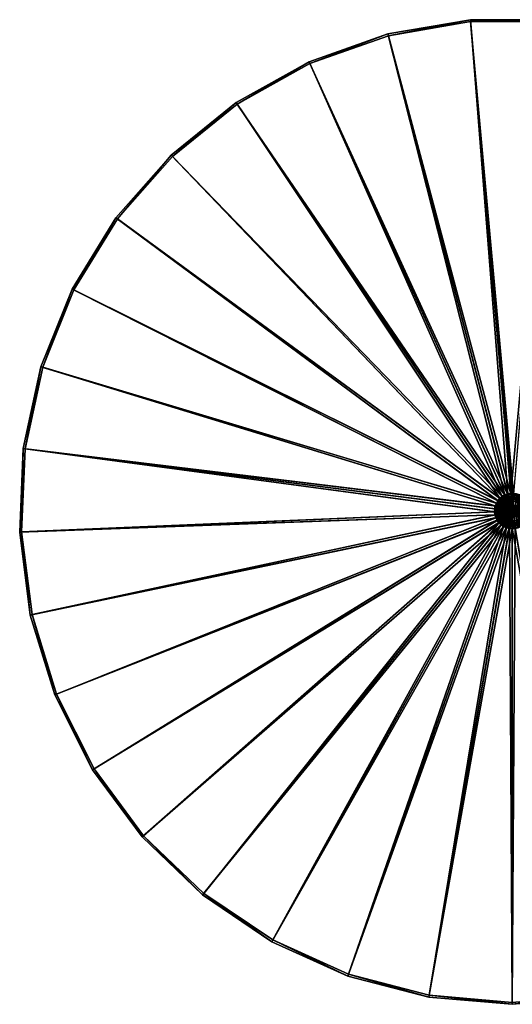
# Model space of a CAD drawing. Header units: millimetres. Extents: x -250 to 250, y 2 to 502.
# Tile 1 of 2: x -250 to 0, y 2 to 502. Entities that reach past the tile are written whole.
import ezdxf

# ---------------------------------------------------------------- set-up
doc = ezdxf.new("R2010")
doc.units = ezdxf.units.MM
doc.header["$LTSCALE"] = 25.4
doc.layers.get('0').update_dxf_attribs({"true_color": 0xff5454})

# ---------------------------------------------------------------- blocks, each defined once
blk = doc.blocks.new('CAMELEON-ZENITH-L-8067-8071-10195.STL')
at = {"color": 250, "true_color": 0x262626}
mesh = blk.add_polyface(dxfattribs=at)
corners = [(-248.13, 284.25, 3.53), (-248.95, 241.93, 3.53), (-249.93, 241.89, 3.53), (-247.16, 284.13, 3.53), (-239.2, 325.71, 3.53), (-238.26, 325.42, 3.53), (-223.39, 365.05, 3.53), (-222.51, 364.61, 3.53), (-201.15, 401.16, 3.53), (-200.37, 400.58, 3.53), (-173.14, 432.99, 3.53), (-172.46, 432.28, 3.53), (-140.15, 459.63, 3.53), (-139.6, 458.82, 3.53), (-103.13, 480.31, 3.53), (-102.73, 479.42, 3.53), (-63.15, 494.43, 3.53), (-62.9, 493.49, 3.53), (-21.36, 501.6, 3.53), (-21.27, 500.63, 3.53), (21.05, 501.6, 3.53), (20.96, 500.63, 3.53), (62.59, 493.49, 3.53), (62.84, 494.43, 3.53), (102.42, 479.42, 3.53), (102.82, 480.31, 3.53), (139.29, 458.82, 3.53), (139.84, 459.63, 3.53), (172.16, 432.28, 3.53), (172.83, 432.99, 3.53), (200.06, 400.58, 3.53), (200.85, 401.16, 3.53), (222.21, 364.61, 3.53), (223.08, 365.05, 3.53), (237.95, 325.42, 3.53), (238.89, 325.71, 3.53), (246.85, 284.13, 3.53), (247.82, 284.25, 3.53), (248.65, 241.93, 3.53), (249.62, 241.89, 3.53), (-244.54, 199.83, 3.53), (-243.59, 200.04, 3.53), (-232.13, 159.29, 3.53), (-231.22, 159.65, 3.53), (-213.04, 121.42, 3.53), (-212.2, 121.94, 3.53), (-187.82, 87.33, 3.53), (-187.09, 87.98, 3.53), (-157.21, 57.99, 3.53), (-156.6, 58.75, 3.53), (-122.08, 34.25, 3.53), (-121.6, 35.1, 3.53), (-83.44, 16.78, 3.53), (-83.11, 17.7, 3.53), (-42.4, 6.1, 3.53), (-42.24, 7.06, 3.53), (-0.15, 2.5, 3.53), (-0.15, 3.48, 3.53), (41.93, 7.06, 3.53), (42.1, 6.1, 3.53), (82.81, 17.7, 3.53), (83.13, 16.78, 3.53), (121.29, 35.1, 3.53), (121.77, 34.25, 3.53), (156.29, 58.75, 3.53), (156.9, 57.99, 3.53), (186.78, 87.98, 3.53), (187.51, 87.33, 3.53), (211.9, 121.94, 3.53), (212.73, 121.42, 3.53), (230.91, 159.65, 3.53), (231.82, 159.29, 3.53), (243.28, 200.04, 3.53), (244.24, 199.83, 3.53)]
mesh.append_faces([[corners[k] for k in face] for face in [(0, 1, 2), (1, 0, 3), (3, 4, 5), (5, 6, 7), (7, 8, 9), (9, 10, 11), (11, 12, 13), (13, 14, 15), (15, 16, 17), (17, 18, 19), (19, 20, 21), (21, 20, 22), (22, 23, 24), (24, 25, 26), (26, 27, 28), (28, 29, 30), (30, 31, 32), (32, 33, 34), (34, 35, 36), (36, 37, 38), (40, 41, 42), (42, 43, 44), (44, 45, 46), (46, 47, 48), (48, 49, 50), (50, 51, 52), (52, 53, 54), (54, 55, 56), (56, 58, 59), (59, 60, 61), (61, 62, 63), (63, 64, 65), (65, 66, 67), (67, 68, 69), (69, 70, 71), (71, 72, 73), (73, 38, 39)]], dxfattribs={"vtx0": -1, "vtx1": -1, "color": 250})
mesh.append_faces([[corners[k] for k in face] for face in [(3, 0, 4), (5, 4, 6), (7, 6, 8), (9, 8, 10), (11, 10, 12), (13, 12, 14), (15, 14, 16), (17, 16, 18), (19, 18, 20), (22, 20, 23), (24, 23, 25), (26, 25, 27), (28, 27, 29), (30, 29, 31), (32, 31, 33), (34, 33, 35), (36, 35, 37), (38, 37, 39), (1, 40, 2), (40, 1, 41), (42, 41, 43), (44, 43, 45), (46, 45, 47), (48, 47, 49), (50, 49, 51), (52, 51, 53), (54, 53, 55), (56, 55, 57), (56, 57, 58), (59, 58, 60), (61, 60, 62), (63, 62, 64), (65, 64, 66), (67, 66, 68), (69, 68, 70), (71, 70, 72), (73, 72, 38)]], dxfattribs={"vtx0": -1, "vtx2": -1, "color": 250})
mesh = blk.add_polyface(dxfattribs=at)
corners = [(-2.42, 261.21, 347.71), (-21.36, 501.6, 3.53), (-63.15, 494.43, 3.53), (-0.92, 261.47, 347.71)]
mesh.append_faces([[corners[k] for k in face] for face in [(0, 1, 2), (1, 0, 3)]], dxfattribs={"vtx0": -1, "color": 250})
mesh = blk.add_polyface(dxfattribs=at)
corners = [(-0.88, 261.05, 346.91), (-62.9, 493.49, 3.53), (-21.27, 500.63, 3.53), (-2.32, 260.81, 346.91)]
mesh.append_faces([[corners[k] for k in face] for face in [(0, 1, 2), (1, 0, 3)]], dxfattribs={"vtx0": -1, "color": 250})
mesh = blk.add_polyface(dxfattribs=at)
corners = [(-0.92, 261.47, 347.71), (21.05, 501.6, 3.53), (-21.36, 501.6, 3.53), (0.61, 261.47, 347.71)]
mesh.append_faces([[corners[k] for k in face] for face in [(0, 1, 2), (1, 0, 3)]], dxfattribs={"vtx0": -1, "color": 250})
mesh = blk.add_polyface(dxfattribs=at)
corners = [(-0.15, 261.08, 346.91), (-21.27, 500.63, 3.53), (0.57, 261.05, 346.91)]
mesh.append_faces([[corners[k] for k in face] for face in [(0, 1, 2)]], dxfattribs={"color": 250})
mesh = blk.add_polyface(dxfattribs=at)
corners = [(-0.88, 261.05, 346.91), (-21.27, 500.63, 3.53), (-0.15, 261.08, 346.91)]
mesh.append_faces([[corners[k] for k in face] for face in [(0, 1, 2)]], dxfattribs={"color": 250})
mesh = blk.add_polyface(dxfattribs=at)
corners = [(0.57, 261.05, 346.91), (-21.27, 500.63, 3.53), (20.96, 500.63, 3.53)]
mesh.append_faces([[corners[k] for k in face] for face in [(0, 1, 2)]], dxfattribs={"color": 250})
mesh = blk.add_polyface(dxfattribs=at)
corners = [(-3.86, 260.7, 347.71), (-63.15, 494.43, 3.53), (-103.13, 480.31, 3.53), (-2.42, 261.21, 347.71)]
mesh.append_faces([[corners[k] for k in face] for face in [(0, 1, 2), (1, 0, 3)]], dxfattribs={"vtx0": -1, "color": 250})
mesh = blk.add_polyface(dxfattribs=at)
corners = [(-2.32, 260.81, 346.91), (-102.73, 479.42, 3.53), (-62.9, 493.49, 3.53), (-3.69, 260.32, 346.91)]
mesh.append_faces([[corners[k] for k in face] for face in [(0, 1, 2), (1, 0, 3)]], dxfattribs={"vtx0": -1, "color": 250})
mesh = blk.add_polyface(dxfattribs=at)
corners = [(-5.19, 259.96, 347.71), (-103.13, 480.31, 3.53), (-140.15, 459.63, 3.53), (-3.86, 260.7, 347.71)]
mesh.append_faces([[corners[k] for k in face] for face in [(0, 1, 2), (1, 0, 3)]], dxfattribs={"vtx0": -1, "color": 250})
mesh = blk.add_polyface(dxfattribs=at)
corners = [(-3.69, 260.32, 346.91), (-139.6, 458.82, 3.53), (-102.73, 479.42, 3.53), (-4.96, 259.61, 346.91)]
mesh.append_faces([[corners[k] for k in face] for face in [(0, 1, 2), (1, 0, 3)]], dxfattribs={"vtx0": -1, "color": 250})
mesh = blk.add_polyface(dxfattribs=at)
corners = [(-6.38, 259, 347.71), (-140.15, 459.63, 3.53), (-173.14, 432.99, 3.53), (-5.19, 259.96, 347.71)]
mesh.append_faces([[corners[k] for k in face] for face in [(0, 1, 2), (1, 0, 3)]], dxfattribs={"vtx0": -1, "color": 250})
mesh = blk.add_polyface(dxfattribs=at)
corners = [(-4.96, 259.61, 346.91), (-172.46, 432.28, 3.53), (-139.6, 458.82, 3.53), (-6.09, 258.7, 346.91)]
mesh.append_faces([[corners[k] for k in face] for face in [(0, 1, 2), (1, 0, 3)]], dxfattribs={"vtx0": -1, "color": 250})
mesh = blk.add_polyface(dxfattribs=at)
corners = [(-6.38, 259, 347.71), (-201.15, 401.16, 3.53), (-7.39, 257.85, 347.71), (-173.14, 432.99, 3.53)]
mesh.append_faces([[corners[k] for k in face] for face in [(0, 1, 2), (1, 0, 3)]], dxfattribs={"vtx0": -1, "color": 250})
mesh = blk.add_polyface(dxfattribs=at)
corners = [(-200.37, 400.58, 3.53), (-6.09, 258.7, 346.91), (-7.05, 257.6, 346.91), (-172.46, 432.28, 3.53)]
mesh.append_faces([[corners[k] for k in face] for face in [(0, 1, 2), (1, 0, 3)]], dxfattribs={"vtx0": -1, "color": 250})
mesh = blk.add_polyface(dxfattribs=at)
corners = [(-7.39, 257.85, 347.71), (-223.39, 365.05, 3.53), (-8.19, 256.55, 347.71), (-201.15, 401.16, 3.53)]
mesh.append_faces([[corners[k] for k in face] for face in [(0, 1, 2), (1, 0, 3)]], dxfattribs={"vtx0": -1, "color": 250})
mesh = blk.add_polyface(dxfattribs=at)
corners = [(-222.51, 364.61, 3.53), (-7.05, 257.6, 346.91), (-7.82, 256.36, 346.91), (-200.37, 400.58, 3.53)]
mesh.append_faces([[corners[k] for k in face] for face in [(0, 1, 2), (1, 0, 3)]], dxfattribs={"vtx0": -1, "color": 250})
mesh = blk.add_polyface(dxfattribs=at)
corners = [(-8.19, 256.55, 347.71), (-239.2, 325.71, 3.53), (-8.76, 255.14, 347.71), (-223.39, 365.05, 3.53)]
mesh.append_faces([[corners[k] for k in face] for face in [(0, 1, 2), (1, 0, 3)]], dxfattribs={"vtx0": -1, "color": 250})
mesh = blk.add_polyface(dxfattribs=at)
corners = [(-238.26, 325.42, 3.53), (-7.82, 256.36, 346.91), (-8.36, 255.01, 346.91), (-222.51, 364.61, 3.53)]
mesh.append_faces([[corners[k] for k in face] for face in [(0, 1, 2), (1, 0, 3)]], dxfattribs={"vtx0": -1, "color": 250})
mesh = blk.add_polyface(dxfattribs=at)
corners = [(-8.76, 255.14, 347.71), (-248.13, 284.25, 3.53), (-9.08, 253.64, 347.71), (-239.2, 325.71, 3.53)]
mesh.append_faces([[corners[k] for k in face] for face in [(0, 1, 2), (1, 0, 3)]], dxfattribs={"vtx0": -1, "color": 250})
mesh = blk.add_polyface(dxfattribs=at)
corners = [(-247.16, 284.13, 3.53), (-8.36, 255.01, 346.91), (-8.67, 253.59, 346.91), (-238.26, 325.42, 3.53)]
mesh.append_faces([[corners[k] for k in face] for face in [(0, 1, 2), (1, 0, 3)]], dxfattribs={"vtx0": -1, "color": 250})
mesh = blk.add_polyface(dxfattribs=at)
corners = [(-9.15, 252.12, 347.71), (-248.13, 284.25, 3.53), (-249.93, 241.89, 3.53), (-9.08, 253.64, 347.71)]
mesh.append_faces([[corners[k] for k in face] for face in [(0, 1, 2), (1, 0, 3)]], dxfattribs={"vtx0": -1, "color": 250})
mesh = blk.add_polyface(dxfattribs=at)
corners = [(-247.16, 284.13, 3.53), (-8.73, 252.14, 346.91), (-248.95, 241.93, 3.53), (-8.67, 253.59, 346.91)]
mesh.append_faces([[corners[k] for k in face] for face in [(0, 1, 2), (1, 0, 3)]], dxfattribs={"vtx0": -1, "color": 250})
mesh = blk.add_polyface(dxfattribs=at)
corners = [(-4.54, 244.64, 347.71), (-5.4, 252.5, 347.71), (-5.81, 245.5, 347.71), (-4.7, 249.88, 347.71), (-2.78, 247.95, 347.71), (-3.15, 244.01, 347.71), (-1.67, 243.63, 347.71), (-0.15, 247.25, 347.71), (-0.15, 243.5, 347.71), (1.37, 243.63, 347.71), (2.47, 247.95, 347.71), (2.84, 244.01, 347.71), (4.39, 249.88, 347.71), (4.24, 244.64, 347.71), (5.5, 245.5, 347.71), (5.1, 252.5, 347.71), (-8.95, 250.6, 347.71), (-9.08, 253.64, 347.71), (-9.15, 252.12, 347.71), (-8.76, 255.14, 347.71), (-8.5, 249.14, 347.71), (-8.19, 256.55, 347.71), (-7.82, 247.78, 347.71), (-7.39, 257.85, 347.71), (-6.91, 246.55, 347.71), (-6.38, 259, 347.71), (-5.19, 259.96, 347.71), (-4.7, 255.12, 347.71), (-3.86, 260.7, 347.71), (-2.78, 257.05, 347.71), (-2.42, 261.21, 347.71), (-0.15, 257.75, 347.71), (-0.92, 261.47, 347.71), (0.61, 261.47, 347.71), (2.47, 257.05, 347.71), (2.11, 261.21, 347.71), (3.55, 260.7, 347.71), (4.39, 255.12, 347.71), (4.89, 259.96, 347.71), (6.07, 259, 347.71), (6.6, 246.55, 347.71), (7.08, 257.85, 347.71), (7.51, 247.78, 347.71), (7.88, 256.55, 347.71), (8.2, 249.14, 347.71), (8.45, 255.14, 347.71), (8.64, 250.6, 347.71), (8.77, 253.64, 347.71), (8.84, 252.12, 347.71)]
mesh.append_faces([[corners[k] for k in face] for face in [(16, 17, 18), (47, 46, 48)]], dxfattribs={"vtx0": -1, "color": 250})
mesh.append_faces([[corners[k] for k in face] for face in [(0, 1, 2), (1, 0, 3), (3, 0, 4), (4, 6, 7), (7, 9, 10), (10, 11, 12), (12, 14, 15), (17, 16, 19), (19, 20, 21), (21, 22, 23), (23, 24, 25), (25, 2, 26), (26, 27, 28), (28, 29, 30), (30, 31, 32), (32, 31, 33), (33, 34, 35), (35, 34, 36), (36, 37, 38), (38, 15, 39), (39, 40, 41), (41, 42, 43), (43, 44, 45), (45, 46, 47)]], dxfattribs={"vtx0": -1, "vtx1": -1, "color": 250})
mesh.append_faces([[corners[k] for k in face] for face in [(26, 2, 1), (39, 15, 14)]], dxfattribs={"vtx0": -1, "vtx1": -1, "vtx2": -1, "color": 250})
mesh.append_faces([[corners[k] for k in face] for face in [(4, 0, 5), (4, 5, 6), (7, 6, 8), (7, 8, 9), (10, 9, 11), (12, 11, 13), (12, 13, 14), (19, 16, 20), (21, 20, 22), (23, 22, 24), (25, 24, 2), (26, 1, 27), (28, 27, 29), (30, 29, 31), (33, 31, 34), (36, 34, 37), (38, 37, 15), (39, 14, 40), (41, 40, 42), (43, 42, 44), (45, 44, 46)]], dxfattribs={"vtx0": -1, "vtx2": -1, "color": 250})
at = {"color": 28, "true_color": 0x361002}
mesh = blk.add_polyface(dxfattribs=at)
corners = [(-8.93, 253.67, 347.71), (-8.8, 250.59, 347.71), (-9, 252.12, 347.71), (-8.59, 255.17, 347.71), (-8.33, 249.12, 347.71), (-8, 256.6, 347.71), (-7.62, 247.75, 347.71), (-7.17, 257.9, 347.71), (-6.69, 246.53, 347.71), (-6.12, 259.03, 347.71), (-5.55, 245.49, 347.71), (-4.9, 259.97, 347.71), (-5.14, 252.87, 347.71), (-4.92, 254.01, 347.71), (-4.44, 255.07, 347.71), (-3.53, 260.68, 347.71), (-3.74, 255.99, 347.71), (-2.84, 256.72, 347.71), (-2.06, 261.14, 347.71), (-1.79, 257.22, 347.71), (-0.53, 261.34, 347.71), (-0.66, 257.47, 347.71), (0.5, 257.46, 347.71), (1.01, 261.27, 347.71), (1.63, 257.17, 347.71), (2.52, 260.94, 347.71), (2.66, 256.63, 347.71), (3.94, 260.34, 347.71), (3.54, 255.87, 347.71), (4.22, 254.93, 347.71), (5.24, 259.51, 347.71), (4.66, 253.86, 347.71), (4.84, 252.71, 347.71), (-5.09, 251.71, 347.71), (-4.25, 244.66, 347.71), (-4.78, 250.59, 347.71), (-4.21, 249.58, 347.71), (-2.82, 244.06, 347.71), (-3.43, 248.72, 347.71), (-2.47, 248.07, 347.71), (-1.32, 243.73, 347.71), (-1.38, 247.65, 347.71), (-0.23, 247.5, 347.71), (0.22, 243.66, 347.71), (0.92, 247.62, 347.71), (1.75, 243.86, 347.71), (2.02, 248, 347.71), (3.22, 244.32, 347.71), (3, 248.62, 347.71), (3.81, 249.45, 347.71), (4.59, 245.03, 347.71), (4.41, 250.45, 347.71), (4.76, 251.55, 347.71), (5.82, 245.97, 347.71), (6.38, 258.47, 347.71), (6.86, 247.1, 347.71), (7.32, 257.25, 347.71), (7.69, 248.4, 347.71), (8.03, 255.88, 347.71), (8.28, 249.83, 347.71), (8.49, 254.41, 347.71), (8.62, 251.33, 347.71), (8.69, 252.88, 347.71)]
mesh.append_faces([[corners[k] for k in face] for face in [(0, 1, 2), (61, 60, 62)]], dxfattribs={"vtx0": -1, "color": 28})
mesh.append_faces([[corners[k] for k in face] for face in [(1, 3, 4), (4, 5, 6), (6, 7, 8), (8, 9, 10), (12, 11, 13), (13, 11, 14), (14, 15, 16), (16, 15, 17), (17, 18, 19), (19, 20, 21), (21, 20, 22), (22, 23, 24), (24, 25, 26), (26, 27, 28), (28, 27, 29), (29, 30, 31), (31, 30, 32), (10, 33, 34), (33, 10, 12), (34, 36, 37), (37, 39, 40), (40, 42, 43), (43, 44, 45), (45, 46, 47), (47, 49, 50), (50, 52, 53), (53, 54, 55), (55, 56, 57), (57, 58, 59), (59, 60, 61)]], dxfattribs={"vtx0": -1, "vtx1": -1, "color": 28})
mesh.append_faces([[corners[k] for k in face] for face in [(10, 11, 12), (53, 32, 30)]], dxfattribs={"vtx0": -1, "vtx1": -1, "vtx2": -1, "color": 28})
mesh.append_faces([[corners[k] for k in face] for face in [(1, 0, 3), (4, 3, 5), (6, 5, 7), (8, 7, 9), (10, 9, 11), (14, 11, 15), (17, 15, 18), (19, 18, 20), (22, 20, 23), (24, 23, 25), (26, 25, 27), (29, 27, 30), (34, 33, 35), (34, 35, 36), (37, 36, 38), (37, 38, 39), (40, 39, 41), (40, 41, 42), (43, 42, 44), (45, 44, 46), (47, 46, 48), (47, 48, 49), (50, 49, 51), (50, 51, 52), (53, 52, 32), (53, 30, 54), (55, 54, 56), (57, 56, 58), (59, 58, 60)]], dxfattribs={"vtx0": -1, "vtx2": -1, "color": 28})
at = {"color": 250, "true_color": 0x262626}
mesh = blk.add_polyface(dxfattribs=at)
corners = [(-8.67, 253.59, 346.91), (-8.54, 250.69, 346.91), (-8.73, 252.14, 346.91), (-8.36, 255.01, 346.91), (-8.12, 249.3, 346.91), (-7.82, 256.36, 346.91), (-7.46, 248, 346.91), (-7.05, 257.6, 346.91), (-6.6, 246.83, 346.91), (-6.09, 258.7, 346.91), (-5.55, 245.82, 346.91), (-5.4, 252.5, 346.91), (-4.96, 259.61, 346.91), (-4.7, 255.12, 346.91), (-3.69, 260.32, 346.91), (-2.78, 257.05, 346.91), (-2.32, 260.81, 346.91), (-0.15, 257.75, 346.91), (-0.88, 261.05, 346.91), (-0.15, 261.08, 346.91), (0.57, 261.05, 346.91), (2.47, 257.05, 346.91), (2.01, 260.81, 346.91), (3.38, 260.32, 346.91), (4.39, 255.12, 346.91), (4.65, 259.61, 346.91), (5.1, 252.5, 346.91), (5.79, 258.7, 346.91), (5.24, 245.82, 346.91), (6.29, 246.83, 346.91), (6.75, 257.6, 346.91), (7.16, 248, 346.91), (7.51, 256.36, 346.91), (7.81, 249.3, 346.91), (8.05, 255.01, 346.91), (8.24, 250.69, 346.91), (8.36, 253.59, 346.91), (8.42, 252.14, 346.91), (-4.34, 245.01, 346.91), (-4.7, 249.88, 346.91), (-2.78, 247.95, 346.91), (-3.01, 244.41, 346.91), (-1.6, 244.04, 346.91), (-0.15, 247.25, 346.91), (-0.15, 243.92, 346.91), (2.47, 247.95, 346.91), (1.3, 244.04, 346.91), (2.71, 244.41, 346.91), (4.39, 249.88, 346.91), (4.03, 245.01, 346.91)]
mesh.append_faces([[corners[k] for k in face] for face in [(0, 1, 2), (35, 36, 37)]], dxfattribs={"vtx0": -1, "color": 250})
mesh.append_faces([[corners[k] for k in face] for face in [(1, 3, 4), (4, 5, 6), (6, 7, 8), (8, 9, 10), (11, 12, 13), (13, 14, 15), (15, 16, 17), (17, 20, 21), (21, 23, 24), (24, 25, 26), (28, 27, 29), (29, 30, 31), (31, 32, 33), (33, 34, 35), (38, 40, 41), (41, 40, 42), (42, 43, 44), (44, 45, 46), (46, 45, 47), (47, 48, 49), (49, 48, 28)]], dxfattribs={"vtx0": -1, "vtx1": -1, "color": 250})
mesh.append_faces([[corners[k] for k in face] for face in [(10, 9, 11), (26, 27, 28)]], dxfattribs={"vtx0": -1, "vtx1": -1, "vtx2": -1, "color": 250})
mesh.append_faces([[corners[k] for k in face] for face in [(1, 0, 3), (4, 3, 5), (6, 5, 7), (8, 7, 9), (11, 9, 12), (13, 12, 14), (15, 14, 16), (17, 16, 18), (17, 18, 19), (17, 19, 20), (21, 20, 22), (21, 22, 23), (24, 23, 25), (26, 25, 27), (29, 27, 30), (31, 30, 32), (33, 32, 34), (35, 34, 36), (11, 38, 10), (38, 11, 39), (38, 39, 40), (42, 40, 43), (44, 43, 45), (47, 45, 48), (28, 48, 26)]], dxfattribs={"vtx0": -1, "vtx2": -1, "color": 250})
at = {"color": 28, "true_color": 0x361002}
mesh = blk.add_polyface(dxfattribs=at)
corners = [(-2.18, 254.72, 356.06), (-4.9, 259.97, 347.71), (-6.12, 259.03, 347.71), (-1.76, 255.03, 356.06)]
mesh.append_faces([[corners[k] for k in face] for face in [(0, 1, 2), (1, 0, 3)]], dxfattribs={"vtx0": -1, "color": 28})
mesh = blk.add_polyface(dxfattribs=at)
corners = [(-1.76, 255.03, 356.06), (-3.53, 260.68, 347.71), (-4.9, 259.97, 347.71), (-1.3, 255.28, 356.06)]
mesh.append_faces([[corners[k] for k in face] for face in [(0, 1, 2), (1, 0, 3)]], dxfattribs={"vtx0": -1, "color": 28})
mesh = blk.add_polyface(dxfattribs=at)
corners = [(-1.3, 255.28, 356.06), (-2.06, 261.14, 347.71), (-3.53, 260.68, 347.71), (-0.8, 255.43, 356.06)]
mesh.append_faces([[corners[k] for k in face] for face in [(0, 1, 2), (1, 0, 3)]], dxfattribs={"vtx0": -1, "color": 28})
mesh = blk.add_polyface(dxfattribs=at)
corners = [(-0.8, 255.43, 356.06), (-0.53, 261.34, 347.71), (-2.06, 261.14, 347.71), (-0.28, 255.5, 356.06)]
mesh.append_faces([[corners[k] for k in face] for face in [(0, 1, 2), (1, 0, 3)]], dxfattribs={"vtx0": -1, "color": 28})
mesh = blk.add_polyface(dxfattribs=at)
corners = [(-0.28, 255.5, 356.06), (1.01, 261.27, 347.71), (-0.53, 261.34, 347.71), (0.24, 255.48, 356.06)]
mesh.append_faces([[corners[k] for k in face] for face in [(0, 1, 2), (1, 0, 3)]], dxfattribs={"vtx0": -1, "color": 28})
mesh = blk.add_polyface(dxfattribs=at)
corners = [(-3.02, 253.41, 356.06), (-8.93, 253.67, 347.71), (-3.13, 252.9, 356.06), (-8.59, 255.17, 347.71)]
mesh.append_faces([[corners[k] for k in face] for face in [(0, 1, 2), (1, 0, 3)]], dxfattribs={"vtx0": -1, "color": 28})
mesh = blk.add_polyface(dxfattribs=at)
corners = [(-2.82, 253.89, 356.06), (-8.59, 255.17, 347.71), (-3.02, 253.41, 356.06), (-8, 256.6, 347.71)]
mesh.append_faces([[corners[k] for k in face] for face in [(0, 1, 2), (1, 0, 3)]], dxfattribs={"vtx0": -1, "color": 28})
mesh = blk.add_polyface(dxfattribs=at)
corners = [(-2.53, 254.33, 356.06), (-8, 256.6, 347.71), (-2.82, 253.89, 356.06), (-7.17, 257.9, 347.71)]
mesh.append_faces([[corners[k] for k in face] for face in [(0, 1, 2), (1, 0, 3)]], dxfattribs={"vtx0": -1, "color": 28})
mesh = blk.add_polyface(dxfattribs=at)
corners = [(-2.18, 254.72, 356.06), (-7.17, 257.9, 347.71), (-2.53, 254.33, 356.06), (-6.12, 259.03, 347.71)]
mesh.append_faces([[corners[k] for k in face] for face in [(0, 1, 2), (1, 0, 3)]], dxfattribs={"vtx0": -1, "color": 28})
at = {"color": 250, "true_color": 0x262626}
mesh = blk.add_polyface(dxfattribs=at)
corners = [(-4.7, 255.12, 346.91), (-5.4, 252.5, 347.71), (-5.4, 252.5, 346.91), (-4.7, 255.12, 347.71)]
mesh.append_faces([[corners[k] for k in face] for face in [(0, 1, 2), (1, 0, 3)]], dxfattribs={"vtx0": -1, "color": 250})
at = {"color": 28, "true_color": 0x361002}
mesh = blk.add_polyface(dxfattribs=at)
corners = [(-4.92, 254.01, 341.41), (-5.09, 251.71, 341.41), (-5.14, 252.87, 341.41), (-4.78, 250.59, 341.41), (-4.44, 255.07, 341.41), (-4.21, 249.58, 341.41), (-3.74, 255.99, 341.41), (-3.43, 248.72, 341.41), (-2.84, 256.72, 341.41), (-2.47, 248.07, 341.41), (-1.79, 257.22, 341.41), (-1.38, 247.65, 341.41), (-0.66, 257.47, 341.41), (-0.23, 247.5, 341.41), (0.5, 257.46, 341.41), (0.92, 247.62, 341.41), (1.63, 257.17, 341.41), (2.02, 248, 341.41), (2.66, 256.63, 341.41), (3, 248.62, 341.41), (3.54, 255.87, 341.41), (3.81, 249.45, 341.41), (4.22, 254.93, 341.41), (4.41, 250.45, 341.41), (4.66, 253.86, 341.41), (4.76, 251.55, 341.41), (4.84, 252.71, 341.41)]
mesh.append_faces([[corners[k] for k in face] for face in [(0, 1, 2), (25, 24, 26)]], dxfattribs={"vtx0": -1, "color": 28})
mesh.append_faces([[corners[k] for k in face] for face in [(1, 0, 3), (3, 4, 5), (5, 6, 7), (7, 8, 9), (9, 10, 11), (11, 12, 13), (13, 14, 15), (15, 16, 17), (17, 18, 19), (19, 20, 21), (21, 22, 23), (23, 24, 25)]], dxfattribs={"vtx0": -1, "vtx1": -1, "color": 28})
mesh.append_faces([[corners[k] for k in face] for face in [(3, 0, 4), (5, 4, 6), (7, 6, 8), (9, 8, 10), (11, 10, 12), (13, 12, 14), (15, 14, 16), (17, 16, 18), (19, 18, 20), (21, 20, 22), (23, 22, 24)]], dxfattribs={"vtx0": -1, "vtx2": -1, "color": 28})
mesh = blk.add_polyface(dxfattribs=at)
corners = [(-4.44, 255.07, 347.71), (-4.92, 254.01, 341.41), (-4.92, 254.01, 347.71), (-4.44, 255.07, 341.41)]
mesh.append_faces([[corners[k] for k in face] for face in [(0, 1, 2), (1, 0, 3)]], dxfattribs={"vtx0": -1, "color": 28})
at = {"color": 250, "true_color": 0x262626}
mesh = blk.add_polyface(dxfattribs=at)
corners = [(-2.78, 257.05, 347.71), (-4.7, 255.12, 346.91), (-2.78, 257.05, 346.91), (-4.7, 255.12, 347.71)]
mesh.append_faces([[corners[k] for k in face] for face in [(0, 1, 2), (1, 0, 3)]], dxfattribs={"vtx0": -1, "color": 250})
at = {"color": 28, "true_color": 0x361002}
mesh = blk.add_polyface(dxfattribs=at)
corners = [(-3.74, 255.99, 347.71), (-4.44, 255.07, 341.41), (-4.44, 255.07, 347.71), (-3.74, 255.99, 341.41)]
mesh.append_faces([[corners[k] for k in face] for face in [(0, 1, 2), (1, 0, 3)]], dxfattribs={"vtx0": -1, "color": 28})
mesh = blk.add_polyface(dxfattribs=at)
corners = [(-3.74, 255.99, 347.71), (-2.84, 256.72, 341.41), (-3.74, 255.99, 341.41), (-2.84, 256.72, 347.71)]
mesh.append_faces([[corners[k] for k in face] for face in [(0, 1, 2), (1, 0, 3)]], dxfattribs={"vtx0": -1, "color": 28})
mesh = blk.add_polyface(dxfattribs=at)
corners = [(-3.09, 251.85, 356.06), (-3.13, 252.9, 356.06), (-3.15, 252.37, 356.06), (-3.02, 253.41, 356.06), (-2.93, 251.35, 356.06), (-2.82, 253.89, 356.06), (-2.69, 250.89, 356.06), (-2.53, 254.33, 356.06), (-2.37, 250.47, 356.06), (-2.18, 254.72, 356.06), (-1.98, 250.12, 356.06), (-1.76, 255.03, 356.06), (-1.54, 249.84, 356.06), (-1.3, 255.28, 356.06), (-1.06, 249.64, 356.06), (-0.8, 255.43, 356.06), (-0.55, 249.52, 356.06), (-0.28, 255.5, 356.06), (-0.03, 249.5, 356.06), (0.24, 255.48, 356.06), (0.49, 249.57, 356.06), (0.75, 255.36, 356.06), (0.99, 249.72, 356.06), (1.24, 255.16, 356.06), (1.46, 249.97, 356.06), (1.68, 254.88, 356.06), (1.87, 250.28, 356.06), (2.06, 254.53, 356.06), (2.23, 250.67, 356.06), (2.38, 254.11, 356.06), (2.51, 251.11, 356.06), (2.62, 253.65, 356.06), (2.71, 251.59, 356.06), (2.78, 253.15, 356.06), (2.82, 252.1, 356.06), (2.85, 252.63, 356.06)]
mesh.append_faces([[corners[k] for k in face] for face in [(0, 1, 2), (33, 34, 35)]], dxfattribs={"vtx0": -1, "color": 28})
mesh.append_faces([[corners[k] for k in face] for face in [(1, 0, 3), (3, 4, 5), (5, 6, 7), (7, 8, 9), (9, 10, 11), (11, 12, 13), (13, 14, 15), (15, 16, 17), (17, 18, 19), (19, 20, 21), (21, 22, 23), (23, 24, 25), (25, 26, 27), (27, 28, 29), (29, 30, 31), (31, 32, 33)]], dxfattribs={"vtx0": -1, "vtx1": -1, "color": 28})
mesh.append_faces([[corners[k] for k in face] for face in [(3, 0, 4), (5, 4, 6), (7, 6, 8), (9, 8, 10), (11, 10, 12), (13, 12, 14), (15, 14, 16), (17, 16, 18), (19, 18, 20), (21, 20, 22), (23, 22, 24), (25, 24, 26), (27, 26, 28), (29, 28, 30), (31, 30, 32), (33, 32, 34)]], dxfattribs={"vtx0": -1, "vtx2": -1, "color": 28})
mesh = blk.add_polyface(dxfattribs=at)
corners = [(-2.84, 256.72, 347.71), (-1.79, 257.22, 341.41), (-2.84, 256.72, 341.41), (-1.79, 257.22, 347.71)]
mesh.append_faces([[corners[k] for k in face] for face in [(0, 1, 2), (1, 0, 3)]], dxfattribs={"vtx0": -1, "color": 28})
at = {"color": 250, "true_color": 0x262626}
mesh = blk.add_polyface(dxfattribs=at)
corners = [(-0.15, 257.75, 347.71), (-2.78, 257.05, 346.91), (-0.15, 257.75, 346.91), (-2.78, 257.05, 347.71)]
mesh.append_faces([[corners[k] for k in face] for face in [(0, 1, 2), (1, 0, 3)]], dxfattribs={"vtx0": -1, "color": 250})
at = {"color": 28, "true_color": 0x361002}
mesh = blk.add_polyface(dxfattribs=at)
corners = [(-1.79, 257.22, 347.71), (-0.66, 257.47, 341.41), (-1.79, 257.22, 341.41), (-0.66, 257.47, 347.71)]
mesh.append_faces([[corners[k] for k in face] for face in [(0, 1, 2), (1, 0, 3)]], dxfattribs={"vtx0": -1, "color": 28})
mesh = blk.add_polyface(dxfattribs=at)
corners = [(-0.66, 257.47, 347.71), (0.5, 257.46, 341.41), (-0.66, 257.47, 341.41), (0.5, 257.46, 347.71)]
mesh.append_faces([[corners[k] for k in face] for face in [(0, 1, 2), (1, 0, 3)]], dxfattribs={"vtx0": -1, "color": 28})
at = {"color": 250, "true_color": 0x262626}
mesh = blk.add_polyface(dxfattribs=at)
corners = [(2.47, 257.05, 347.71), (-0.15, 257.75, 346.91), (2.47, 257.05, 346.91), (-0.15, 257.75, 347.71)]
mesh.append_faces([[corners[k] for k in face] for face in [(0, 1, 2), (1, 0, 3)]], dxfattribs={"vtx0": -1, "color": 250})
mesh = blk.add_polyface(dxfattribs=at)
corners = [(-8.95, 250.6, 347.71), (-249.93, 241.89, 3.53), (-244.54, 199.83, 3.53), (-9.15, 252.12, 347.71)]
mesh.append_faces([[corners[k] for k in face] for face in [(0, 1, 2), (1, 0, 3)]], dxfattribs={"vtx0": -1, "color": 250})
mesh = blk.add_polyface(dxfattribs=at)
corners = [(-248.95, 241.93, 3.53), (-8.54, 250.69, 346.91), (-243.59, 200.04, 3.53), (-8.73, 252.14, 346.91)]
mesh.append_faces([[corners[k] for k in face] for face in [(0, 1, 2), (1, 0, 3)]], dxfattribs={"vtx0": -1, "color": 250})
mesh = blk.add_polyface(dxfattribs=at)
corners = [(-8.5, 249.14, 347.71), (-244.54, 199.83, 3.53), (-232.13, 159.29, 3.53), (-8.95, 250.6, 347.71)]
mesh.append_faces([[corners[k] for k in face] for face in [(0, 1, 2), (1, 0, 3)]], dxfattribs={"vtx0": -1, "color": 250})
mesh = blk.add_polyface(dxfattribs=at)
corners = [(-243.59, 200.04, 3.53), (-8.12, 249.3, 346.91), (-231.22, 159.65, 3.53), (-8.54, 250.69, 346.91)]
mesh.append_faces([[corners[k] for k in face] for face in [(0, 1, 2), (1, 0, 3)]], dxfattribs={"vtx0": -1, "color": 250})
at = {"color": 28, "true_color": 0x361002}
mesh = blk.add_polyface(dxfattribs=at)
corners = [(-3.15, 252.37, 356.06), (-8.93, 253.67, 347.71), (-9, 252.12, 347.71), (-3.13, 252.9, 356.06)]
mesh.append_faces([[corners[k] for k in face] for face in [(0, 1, 2), (1, 0, 3)]], dxfattribs={"vtx0": -1, "color": 28})
mesh = blk.add_polyface(dxfattribs=at)
corners = [(-3.09, 251.85, 356.06), (-9, 252.12, 347.71), (-8.8, 250.59, 347.71), (-3.15, 252.37, 356.06)]
mesh.append_faces([[corners[k] for k in face] for face in [(0, 1, 2), (1, 0, 3)]], dxfattribs={"vtx0": -1, "color": 28})
mesh = blk.add_polyface(dxfattribs=at)
corners = [(-2.93, 251.35, 356.06), (-8.8, 250.59, 347.71), (-8.33, 249.12, 347.71), (-3.09, 251.85, 356.06)]
mesh.append_faces([[corners[k] for k in face] for face in [(0, 1, 2), (1, 0, 3)]], dxfattribs={"vtx0": -1, "color": 28})
mesh = blk.add_polyface(dxfattribs=at)
corners = [(-2.69, 250.89, 356.06), (-8.33, 249.12, 347.71), (-7.62, 247.75, 347.71), (-2.93, 251.35, 356.06)]
mesh.append_faces([[corners[k] for k in face] for face in [(0, 1, 2), (1, 0, 3)]], dxfattribs={"vtx0": -1, "color": 28})
mesh = blk.add_polyface(dxfattribs=at)
corners = [(-2.37, 250.47, 356.06), (-7.62, 247.75, 347.71), (-6.69, 246.53, 347.71), (-2.69, 250.89, 356.06)]
mesh.append_faces([[corners[k] for k in face] for face in [(0, 1, 2), (1, 0, 3)]], dxfattribs={"vtx0": -1, "color": 28})
mesh = blk.add_polyface(dxfattribs=at)
corners = [(-1.98, 250.12, 356.06), (-6.69, 246.53, 347.71), (-5.55, 245.49, 347.71), (-2.37, 250.47, 356.06)]
mesh.append_faces([[corners[k] for k in face] for face in [(0, 1, 2), (1, 0, 3)]], dxfattribs={"vtx0": -1, "color": 28})
mesh = blk.add_polyface(dxfattribs=at)
corners = [(-1.54, 249.84, 356.06), (-5.55, 245.49, 347.71), (-4.25, 244.66, 347.71), (-1.98, 250.12, 356.06)]
mesh.append_faces([[corners[k] for k in face] for face in [(0, 1, 2), (1, 0, 3)]], dxfattribs={"vtx0": -1, "color": 28})
at = {"color": 250, "true_color": 0x262626}
mesh = blk.add_polyface(dxfattribs=at)
corners = [(-5.4, 252.5, 346.91), (-4.7, 249.88, 347.71), (-4.7, 249.88, 346.91), (-5.4, 252.5, 347.71)]
mesh.append_faces([[corners[k] for k in face] for face in [(0, 1, 2), (1, 0, 3)]], dxfattribs={"vtx0": -1, "color": 250})
at = {"color": 28, "true_color": 0x361002}
mesh = blk.add_polyface(dxfattribs=at)
corners = [(-4.92, 254.01, 347.71), (-5.14, 252.87, 341.41), (-5.14, 252.87, 347.71), (-4.92, 254.01, 341.41)]
mesh.append_faces([[corners[k] for k in face] for face in [(0, 1, 2), (1, 0, 3)]], dxfattribs={"vtx0": -1, "color": 28})
mesh = blk.add_polyface(dxfattribs=at)
corners = [(-5.14, 252.87, 347.71), (-5.09, 251.71, 341.41), (-5.09, 251.71, 347.71), (-5.14, 252.87, 341.41)]
mesh.append_faces([[corners[k] for k in face] for face in [(0, 1, 2), (1, 0, 3)]], dxfattribs={"vtx0": -1, "color": 28})
mesh = blk.add_polyface(dxfattribs=at)
corners = [(-5.09, 251.71, 347.71), (-4.78, 250.59, 341.41), (-4.78, 250.59, 347.71), (-5.09, 251.71, 341.41)]
mesh.append_faces([[corners[k] for k in face] for face in [(0, 1, 2), (1, 0, 3)]], dxfattribs={"vtx0": -1, "color": 28})
mesh = blk.add_polyface(dxfattribs=at)
corners = [(-4.78, 250.59, 347.71), (-4.21, 249.58, 341.41), (-4.21, 249.58, 347.71), (-4.78, 250.59, 341.41)]
mesh.append_faces([[corners[k] for k in face] for face in [(0, 1, 2), (1, 0, 3)]], dxfattribs={"vtx0": -1, "color": 28})
at = {"color": 250, "true_color": 0x262626}
mesh = blk.add_polyface(dxfattribs=at)
corners = [(-4.7, 249.88, 347.71), (-2.78, 247.95, 346.91), (-4.7, 249.88, 346.91), (-2.78, 247.95, 347.71)]
mesh.append_faces([[corners[k] for k in face] for face in [(0, 1, 2), (1, 0, 3)]], dxfattribs={"vtx0": -1, "color": 250})
at = {"color": 28, "true_color": 0x361002}
mesh = blk.add_polyface(dxfattribs=at)
corners = [(-1.06, 249.64, 356.06), (-4.25, 244.66, 347.71), (-2.82, 244.06, 347.71), (-1.54, 249.84, 356.06)]
mesh.append_faces([[corners[k] for k in face] for face in [(0, 1, 2), (1, 0, 3)]], dxfattribs={"vtx0": -1, "color": 28})
mesh = blk.add_polyface(dxfattribs=at)
corners = [(-4.21, 249.58, 347.71), (-3.43, 248.72, 341.41), (-3.43, 248.72, 347.71), (-4.21, 249.58, 341.41)]
mesh.append_faces([[corners[k] for k in face] for face in [(0, 1, 2), (1, 0, 3)]], dxfattribs={"vtx0": -1, "color": 28})
mesh = blk.add_polyface(dxfattribs=at)
corners = [(-0.55, 249.52, 356.06), (-2.82, 244.06, 347.71), (-1.32, 243.73, 347.71), (-1.06, 249.64, 356.06)]
mesh.append_faces([[corners[k] for k in face] for face in [(0, 1, 2), (1, 0, 3)]], dxfattribs={"vtx0": -1, "color": 28})
at = {"color": 250, "true_color": 0x262626}
mesh = blk.add_polyface(dxfattribs=at)
corners = [(-7.82, 247.78, 347.71), (-232.13, 159.29, 3.53), (-213.04, 121.42, 3.53), (-8.5, 249.14, 347.71)]
mesh.append_faces([[corners[k] for k in face] for face in [(0, 1, 2), (1, 0, 3)]], dxfattribs={"vtx0": -1, "color": 250})
mesh = blk.add_polyface(dxfattribs=at)
corners = [(-231.22, 159.65, 3.53), (-7.46, 248, 346.91), (-212.2, 121.94, 3.53), (-8.12, 249.3, 346.91)]
mesh.append_faces([[corners[k] for k in face] for face in [(0, 1, 2), (1, 0, 3)]], dxfattribs={"vtx0": -1, "color": 250})
mesh = blk.add_polyface(dxfattribs=at)
corners = [(-6.91, 246.55, 347.71), (-213.04, 121.42, 3.53), (-187.82, 87.33, 3.53), (-7.82, 247.78, 347.71)]
mesh.append_faces([[corners[k] for k in face] for face in [(0, 1, 2), (1, 0, 3)]], dxfattribs={"vtx0": -1, "color": 250})
mesh = blk.add_polyface(dxfattribs=at)
corners = [(-212.2, 121.94, 3.53), (-6.6, 246.83, 346.91), (-187.09, 87.98, 3.53), (-7.46, 248, 346.91)]
mesh.append_faces([[corners[k] for k in face] for face in [(0, 1, 2), (1, 0, 3)]], dxfattribs={"vtx0": -1, "color": 250})
mesh = blk.add_polyface(dxfattribs=at)
corners = [(-5.81, 245.5, 347.71), (-187.82, 87.33, 3.53), (-157.21, 57.99, 3.53), (-6.91, 246.55, 347.71)]
mesh.append_faces([[corners[k] for k in face] for face in [(0, 1, 2), (1, 0, 3)]], dxfattribs={"vtx0": -1, "color": 250})
mesh = blk.add_polyface(dxfattribs=at)
corners = [(-6.6, 246.83, 346.91), (-156.6, 58.75, 3.53), (-187.09, 87.98, 3.53), (-5.55, 245.82, 346.91)]
mesh.append_faces([[corners[k] for k in face] for face in [(0, 1, 2), (1, 0, 3)]], dxfattribs={"vtx0": -1, "color": 250})
mesh = blk.add_polyface(dxfattribs=at)
corners = [(-4.54, 244.64, 347.71), (-157.21, 57.99, 3.53), (-122.08, 34.25, 3.53), (-5.81, 245.5, 347.71)]
mesh.append_faces([[corners[k] for k in face] for face in [(0, 1, 2), (1, 0, 3)]], dxfattribs={"vtx0": -1, "color": 250})
mesh = blk.add_polyface(dxfattribs=at)
corners = [(-5.55, 245.82, 346.91), (-121.6, 35.1, 3.53), (-156.6, 58.75, 3.53), (-4.34, 245.01, 346.91)]
mesh.append_faces([[corners[k] for k in face] for face in [(0, 1, 2), (1, 0, 3)]], dxfattribs={"vtx0": -1, "color": 250})
mesh = blk.add_polyface(dxfattribs=at)
corners = [(-3.15, 244.01, 347.71), (-122.08, 34.25, 3.53), (-83.44, 16.78, 3.53), (-4.54, 244.64, 347.71)]
mesh.append_faces([[corners[k] for k in face] for face in [(0, 1, 2), (1, 0, 3)]], dxfattribs={"vtx0": -1, "color": 250})
mesh = blk.add_polyface(dxfattribs=at)
corners = [(-4.34, 245.01, 346.91), (-83.11, 17.7, 3.53), (-121.6, 35.1, 3.53), (-3.01, 244.41, 346.91)]
mesh.append_faces([[corners[k] for k in face] for face in [(0, 1, 2), (1, 0, 3)]], dxfattribs={"vtx0": -1, "color": 250})
at = {"color": 28, "true_color": 0x361002}
mesh = blk.add_polyface(dxfattribs=at)
corners = [(-2.47, 248.07, 347.71), (-3.43, 248.72, 341.41), (-2.47, 248.07, 341.41), (-3.43, 248.72, 347.71)]
mesh.append_faces([[corners[k] for k in face] for face in [(0, 1, 2), (1, 0, 3)]], dxfattribs={"vtx0": -1, "color": 28})
at = {"color": 250, "true_color": 0x262626}
mesh = blk.add_polyface(dxfattribs=at)
corners = [(-2.78, 247.95, 347.71), (-0.15, 247.25, 346.91), (-2.78, 247.95, 346.91), (-0.15, 247.25, 347.71)]
mesh.append_faces([[corners[k] for k in face] for face in [(0, 1, 2), (1, 0, 3)]], dxfattribs={"vtx0": -1, "color": 250})
at = {"color": 28, "true_color": 0x361002}
mesh = blk.add_polyface(dxfattribs=at)
corners = [(-1.38, 247.65, 347.71), (-2.47, 248.07, 341.41), (-1.38, 247.65, 341.41), (-2.47, 248.07, 347.71)]
mesh.append_faces([[corners[k] for k in face] for face in [(0, 1, 2), (1, 0, 3)]], dxfattribs={"vtx0": -1, "color": 28})
mesh = blk.add_polyface(dxfattribs=at)
corners = [(-0.23, 247.5, 347.71), (-1.38, 247.65, 341.41), (-0.23, 247.5, 341.41), (-1.38, 247.65, 347.71)]
mesh.append_faces([[corners[k] for k in face] for face in [(0, 1, 2), (1, 0, 3)]], dxfattribs={"vtx0": -1, "color": 28})
mesh = blk.add_polyface(dxfattribs=at)
corners = [(-0.03, 249.5, 356.06), (-1.32, 243.73, 347.71), (0.22, 243.66, 347.71), (-0.55, 249.52, 356.06)]
mesh.append_faces([[corners[k] for k in face] for face in [(0, 1, 2), (1, 0, 3)]], dxfattribs={"vtx0": -1, "color": 28})
mesh = blk.add_polyface(dxfattribs=at)
corners = [(0.92, 247.62, 347.71), (-0.23, 247.5, 341.41), (0.92, 247.62, 341.41), (-0.23, 247.5, 347.71)]
mesh.append_faces([[corners[k] for k in face] for face in [(0, 1, 2), (1, 0, 3)]], dxfattribs={"vtx0": -1, "color": 28})
at = {"color": 250, "true_color": 0x262626}
mesh = blk.add_polyface(dxfattribs=at)
corners = [(-0.15, 247.25, 347.71), (2.47, 247.95, 346.91), (-0.15, 247.25, 346.91), (2.47, 247.95, 347.71)]
mesh.append_faces([[corners[k] for k in face] for face in [(0, 1, 2), (1, 0, 3)]], dxfattribs={"vtx0": -1, "color": 250})
mesh = blk.add_polyface(dxfattribs=at)
corners = [(-1.67, 243.63, 347.71), (-83.44, 16.78, 3.53), (-42.4, 6.1, 3.53), (-3.15, 244.01, 347.71)]
mesh.append_faces([[corners[k] for k in face] for face in [(0, 1, 2), (1, 0, 3)]], dxfattribs={"vtx0": -1, "color": 250})
mesh = blk.add_polyface(dxfattribs=at)
corners = [(-3.01, 244.41, 346.91), (-42.24, 7.06, 3.53), (-83.11, 17.7, 3.53), (-1.6, 244.04, 346.91)]
mesh.append_faces([[corners[k] for k in face] for face in [(0, 1, 2), (1, 0, 3)]], dxfattribs={"vtx0": -1, "color": 250})
mesh = blk.add_polyface(dxfattribs=at)
corners = [(-0.15, 243.5, 347.71), (-42.4, 6.1, 3.53), (-0.15, 2.5, 3.53), (-1.67, 243.63, 347.71)]
mesh.append_faces([[corners[k] for k in face] for face in [(0, 1, 2), (1, 0, 3)]], dxfattribs={"vtx0": -1, "color": 250})
mesh = blk.add_polyface(dxfattribs=at)
corners = [(-1.6, 244.04, 346.91), (-0.15, 3.48, 3.53), (-42.24, 7.06, 3.53), (-0.15, 243.92, 346.91)]
mesh.append_faces([[corners[k] for k in face] for face in [(0, 1, 2), (1, 0, 3)]], dxfattribs={"vtx0": -1, "color": 250})
mesh = blk.add_polyface(dxfattribs=at)
corners = [(-0.15, 243.92, 346.91), (41.93, 7.06, 3.53), (-0.15, 3.48, 3.53), (1.3, 244.04, 346.91)]
mesh.append_faces([[corners[k] for k in face] for face in [(0, 1, 2), (1, 0, 3)]], dxfattribs={"vtx0": -1, "color": 250})
mesh = blk.add_polyface(dxfattribs=at)
corners = [(1.37, 243.63, 347.71), (-0.15, 2.5, 3.53), (42.1, 6.1, 3.53), (-0.15, 243.5, 347.71)]
mesh.append_faces([[corners[k] for k in face] for face in [(0, 1, 2), (1, 0, 3)]], dxfattribs={"vtx0": -1, "color": 250})

msp = doc.modelspace()

# ---------------------------------------------------------------- block references
at = {"color": 0}
msp.add_blockref('CAMELEON-ZENITH-L-8067-8071-10195.STL', (0, 0), dxfattribs=at)

doc.saveas('drawing.dxf')
